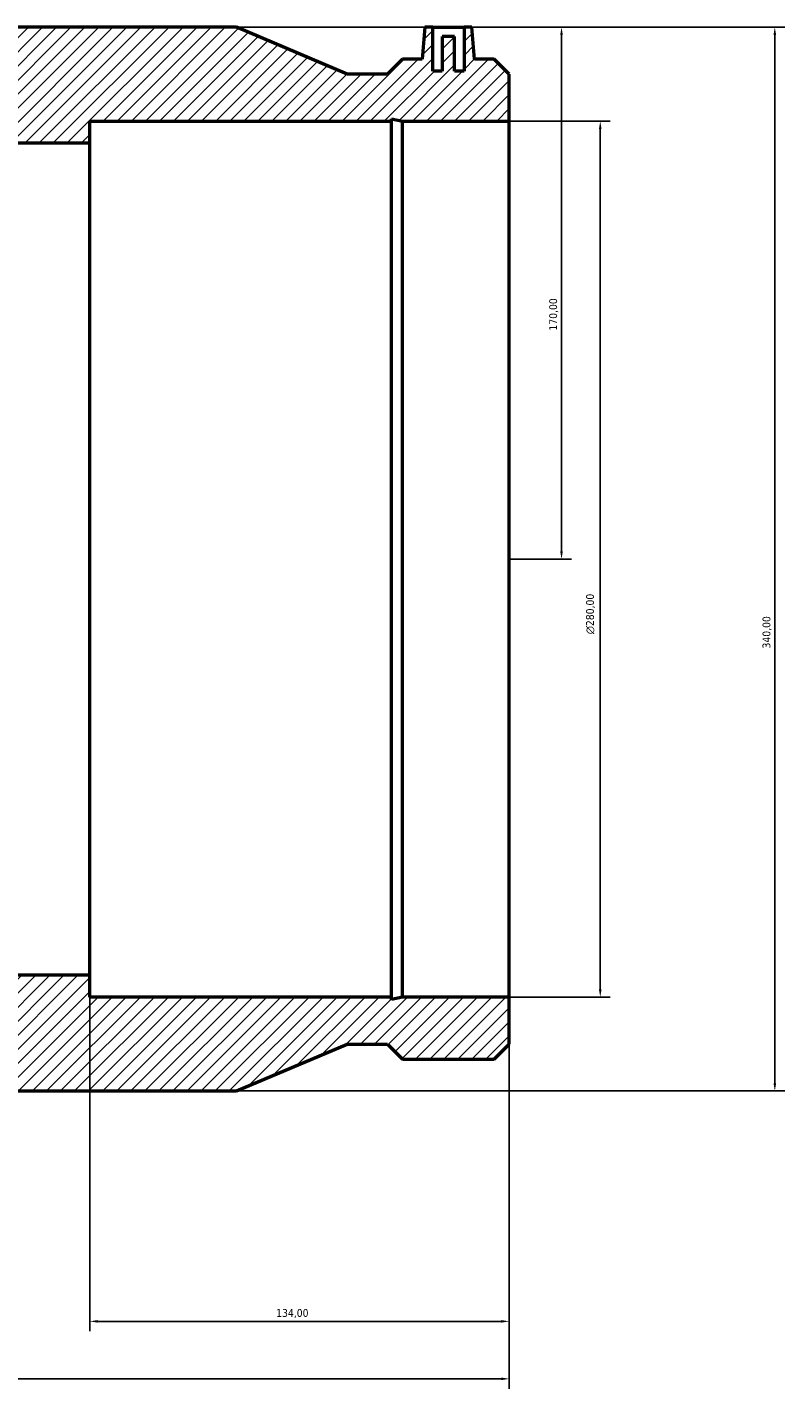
# Model space of a CAD drawing. Header units: millimetres. Extents: x -202 to 1418, y -254 to 1632.
# Tile 7 of 8: x 551 to 793, y 1162 to 1597. Entities that reach past the tile are written whole.
import ezdxf

# ---------------------------------------------------------------- set-up
doc = ezdxf.new("R2010")
doc.units = ezdxf.units.MM
for name, color, linetype, lineweight in [('Dimension (ISO)', 7, 'Continuous', 25), ('Hatch (ISO)', 7, 'Continuous', 18), ('Visible (ISO)', 7, 'Continuous', 50)]:
    doc.layers.add(name, color=color, linetype=linetype, lineweight=lineweight)
doc.styles.add('Note Text (ISO)', font='tahoma.ttf')
doc.dimstyles.new('Default (ISO)', dxfattribs={"dimtxt": 2.5, "dimasz": 2.5, "dimexe": 3.175, "dimexo": 0, "dimgap": 0.762, "dimtad": 1, "dimrnd": 1e-08, "dimzin": 0, "dimtxsty": 'Note Text (ISO)', "dimcen": 0.09, "dimdle": 10, "dimclrd": 256, "dimclre": 256, "dimclrt": 232, "dimazin": 0, "dimtfac": 1.40208, "dimtmove": 0, "dimatfit": 3, "dimfxl": 1, "dimtolj": 1, "dimtzin": 0, "dimlwd": -1, "dimlwe": -1, "dimarcsym": 0})

# ---------------------------------------------------------------- blocks, each defined once
blk = doc.blocks.new('*D7')
at = {"layer": 'Defpoints', "color": 0, "transparency": 16777216}
for p in [(570.53, 1294.14), (704.53, 1287.14), (570.53, 1183.51)]:
    blk.add_point(p, dxfattribs=at)
at = {"layer": 'Dimension (ISO)', "transparency": 16777216}
for p, q in [((570.53, 1294.14), (570.53, 1180.34)), ((704.53, 1287.14), (704.53, 1180.34)), ((702.03, 1183.51), (573.03, 1183.51))]:
    blk.add_line(p, q, dxfattribs=at)
for points in [[(573.03, 1183.93), (573.03, 1183.1), (570.53, 1183.51)], [(702.03, 1183.93), (702.03, 1183.1), (704.53, 1183.51)]]:
    blk.add_solid(points, dxfattribs=at)
at = {"layer": 'Dimension (ISO)', "color": 232, "true_color": 0xca0064, "transparency": 16777216, "insert": (630.08, 1187.45), "char_height": 2.5, "attachment_point": 1, "style": 'Note Text (ISO)'}
blk.add_mtext('\\A1;134,00', dxfattribs=at)
blk = doc.blocks.new('*D8')
at = {"layer": 'Defpoints', "color": 0, "transparency": 16777216}
for p in [(704.53, 1567.14), (704.53, 1287.14), (733.62, 1287.14)]:
    blk.add_point(p, dxfattribs=at)
at = {"layer": 'Dimension (ISO)', "transparency": 16777216}
for p, q in [((704.53, 1567.14), (736.8, 1567.14)), ((733.62, 1564.64), (733.62, 1289.64)), ((704.53, 1287.14), (736.8, 1287.14))]:
    blk.add_line(p, q, dxfattribs=at)
for points in [[(733.21, 1564.64), (734.04, 1564.64), (733.62, 1567.14)], [(733.21, 1289.64), (734.04, 1289.64), (733.62, 1287.14)]]:
    blk.add_solid(points, dxfattribs=at)
at = {"layer": 'Dimension (ISO)', "color": 232, "true_color": 0xca0064, "transparency": 16777216, "insert": (729.1, 1403.15), "char_height": 2.5, "attachment_point": 1, "rotation": 90, "style": 'Note Text (ISO)'}
blk.add_mtext('\\A1;\\fAIGDT|b0|i0;\\H2.5000;\\ln\\fTahoma|b0|i0;\\H2.5000;280,00', dxfattribs=at)
blk = doc.blocks.new('*D9')
at = {"layer": 'Defpoints', "color": 0, "transparency": 16777216}
for p in [(617.41, 1597.14), (617.41, 1257.14), (789.41, 1257.14)]:
    blk.add_point(p, dxfattribs=at)
at = {"layer": 'Dimension (ISO)', "transparency": 16777216}
for p, q in [((617.41, 1597.14), (792.59, 1597.14)), ((789.41, 1594.64), (789.41, 1259.64)), ((617.41, 1257.14), (792.59, 1257.14))]:
    blk.add_line(p, q, dxfattribs=at)
for points in [[(788.99, 1594.64), (789.83, 1594.64), (789.41, 1597.14)], [(788.99, 1259.64), (789.83, 1259.64), (789.41, 1257.14)]]:
    blk.add_solid(points, dxfattribs=at)
at = {"layer": 'Dimension (ISO)', "color": 232, "true_color": 0xca0064, "transparency": 16777216, "insert": (785.48, 1398.58), "char_height": 2.5, "attachment_point": 1, "rotation": 90, "style": 'Note Text (ISO)'}
blk.add_mtext('\\A1;340,00', dxfattribs=at)
blk = doc.blocks.new('*D10')
at = {"layer": 'Defpoints', "color": 0, "transparency": 16777216}
for p in [(690.1, 1597.14), (704.53, 1427.14), (721.26, 1427.14)]:
    blk.add_point(p, dxfattribs=at)
at = {"layer": 'Dimension (ISO)', "transparency": 16777216}
for p, q in [((690.1, 1597.14), (724.43, 1597.14)), ((721.26, 1594.64), (721.26, 1429.64)), ((704.53, 1427.14), (724.43, 1427.14))]:
    blk.add_line(p, q, dxfattribs=at)
for points in [[(720.84, 1594.64), (721.67, 1594.64), (721.26, 1597.14)], [(720.84, 1429.64), (721.67, 1429.64), (721.26, 1427.14)]]:
    blk.add_solid(points, dxfattribs=at)
at = {"layer": 'Dimension (ISO)', "color": 232, "true_color": 0xca0064, "transparency": 16777216, "insert": (717.32, 1500.19), "char_height": 2.5, "attachment_point": 1, "rotation": 90, "style": 'Note Text (ISO)'}
blk.add_mtext('\\A1;170,00', dxfattribs=at)
blk = doc.blocks.new('*D11')
at = {"layer": 'Defpoints', "color": 0, "transparency": 16777216}
for p in [(308.53, 1427.14), (704.53, 1287.14), (308.53, 1165.14)]:
    blk.add_point(p, dxfattribs=at)
at = {"layer": 'Dimension (ISO)', "transparency": 16777216}
for p, q in [((308.53, 1427.14), (308.53, 1161.96)), ((704.53, 1287.14), (704.53, 1161.96)), ((702.03, 1165.14), (311.03, 1165.14))]:
    blk.add_line(p, q, dxfattribs=at)
for points in [[(311.03, 1165.56), (311.03, 1164.72), (308.53, 1165.14)], [(702.03, 1165.56), (702.03, 1164.72), (704.53, 1165.14)]]:
    blk.add_solid(points, dxfattribs=at)
at = {"layer": 'Dimension (ISO)', "color": 232, "true_color": 0xca0064, "transparency": 16777216, "insert": (496.97, 1169.07), "char_height": 2.5, "attachment_point": 1, "style": 'Note Text (ISO)'}
blk.add_mtext('\\A1;396,00', dxfattribs=at)

msp = doc.modelspace()

# ---------------------------------------------------------------- hatches: boundary and pattern name
at = {"layer": 'Hatch (ISO)'}
h = msp.add_hatch(dxfattribs=at)
h.set_pattern_fill('ANSI31', color=256, scale=25.4, style=0)
h.set_pattern_definition([(45, (0, 0), (-2.245064, 2.245064), [])])
edge = h.paths.add_edge_path()
edge.add_ellipse((528.2, 1427.14), major_axis=(-188.531, 112.741), ratio=1, start_angle=0, end_angle=61.75858)
edge.add_ellipse((387.731, 1343.14), major_axis=(-48.062, -28.741), ratio=1, start_angle=0, end_angle=59.12071)
edge.add_line((387.731, 1287.14), (387.731, 1272.134))
edge.add_line((387.731, 1272.134), (392.525, 1267.34))
edge.add_line((392.525, 1267.34), (421.797, 1267.34))
edge.add_line((421.797, 1267.34), (426.591, 1272.134))
edge.add_line((426.591, 1272.134), (439.545, 1272.134))
edge.add_line((439.545, 1272.134), (474.851, 1257.14))
edge.add_line((474.851, 1257.14), (617.411, 1257.14))
edge.add_line((617.411, 1257.14), (652.718, 1272.134))
edge.add_line((652.718, 1272.134), (665.671, 1272.134))
edge.add_line((665.671, 1272.134), (670.465, 1267.34))
edge.add_line((670.465, 1267.34), (699.737, 1267.34))
edge.add_line((699.737, 1267.34), (704.531, 1272.134))
edge.add_line((704.531, 1272.134), (704.531, 1287.14))
edge.add_line((704.531, 1287.14), (670.465, 1287.14))
edge.add_line((670.465, 1287.14), (666.939, 1286.39))
edge.add_line((666.939, 1286.39), (666.939, 1287.14))
edge.add_line((666.939, 1287.14), (570.531, 1287.14))
edge.add_line((570.531, 1287.14), (570.531, 1294.14))
edge.add_line((570.531, 1294.14), (521.731, 1294.14))
edge.add_line((521.731, 1294.14), (521.731, 1315.14))
edge.add_line((521.731, 1315.14), (387.731, 1315.14))
edge.add_ellipse((387.731, 1343.14), major_axis=(0, -28), ratio=1, start_angle=300.87929, end_angle=360, ccw=False)
edge.add_ellipse((528.2, 1427.14), major_axis=(-164.5, -98.37), ratio=1, start_angle=298.24142, end_angle=360, ccw=False)
edge.add_ellipse((387.731, 1511.14), major_axis=(-24.031, 14.37), ratio=1, start_angle=300.87929, end_angle=360, ccw=False)
edge.add_line((387.731, 1539.14), (521.731, 1539.14))
edge.add_line((521.731, 1539.14), (521.731, 1560.14))
edge.add_line((521.731, 1560.14), (570.531, 1560.14))
edge.add_line((570.531, 1560.14), (570.531, 1567.14))
edge.add_line((570.531, 1567.14), (666.939, 1567.14))
edge.add_line((666.939, 1567.14), (666.939, 1567.889))
edge.add_line((666.939, 1567.889), (670.465, 1567.14))
edge.add_line((670.465, 1567.14), (704.531, 1567.14))
edge.add_line((704.531, 1567.14), (704.531, 1582.146))
edge.add_line((704.531, 1582.146), (699.737, 1586.94))
edge.add_line((699.737, 1586.94), (693.494, 1586.94))
edge.add_line((693.494, 1586.94), (692.601, 1597.14))
edge.add_line((692.601, 1597.14), (690.101, 1597.14))
edge.add_line((690.101, 1597.14), (690.101, 1583.14))
edge.add_line((690.101, 1583.14), (687.101, 1583.14))
edge.add_line((687.101, 1583.14), (687.101, 1594.14))
edge.add_line((687.101, 1594.14), (683.101, 1594.14))
edge.add_line((683.101, 1594.14), (683.101, 1583.14))
edge.add_line((683.101, 1583.14), (680.101, 1583.14))
edge.add_line((680.101, 1583.14), (680.101, 1597.14))
edge.add_line((680.101, 1597.14), (677.601, 1597.14))
edge.add_line((677.601, 1597.14), (676.709, 1586.94))
edge.add_line((676.709, 1586.94), (670.465, 1586.94))
edge.add_line((670.465, 1586.94), (665.671, 1582.146))
edge.add_line((665.671, 1582.146), (652.718, 1582.146))
edge.add_line((652.718, 1582.146), (617.411, 1597.14))
edge.add_line((617.411, 1597.14), (474.851, 1597.14))
edge.add_line((474.851, 1597.14), (439.545, 1582.146))
edge.add_line((439.545, 1582.146), (426.591, 1582.146))
edge.add_line((426.591, 1582.146), (421.797, 1586.94))
edge.add_line((421.797, 1586.94), (415.554, 1586.94))
edge.add_line((415.554, 1586.94), (414.661, 1597.14))
edge.add_line((414.661, 1597.14), (412.161, 1597.14))
edge.add_line((412.161, 1597.14), (412.161, 1583.14))
edge.add_line((412.161, 1583.14), (409.161, 1583.14))
edge.add_line((409.161, 1583.14), (409.161, 1594.14))
edge.add_line((409.161, 1594.14), (405.161, 1594.14))
edge.add_line((405.161, 1594.14), (405.161, 1583.14))
edge.add_line((405.161, 1583.14), (402.161, 1583.14))
edge.add_line((402.161, 1583.14), (402.161, 1597.14))
edge.add_line((402.161, 1597.14), (399.661, 1597.14))
edge.add_line((399.661, 1597.14), (398.769, 1586.94))
edge.add_line((398.769, 1586.94), (392.525, 1586.94))
edge.add_line((392.525, 1586.94), (387.731, 1582.146))
edge.add_line((387.731, 1582.146), (387.731, 1567.14))
edge.add_ellipse((387.731, 1511.14), major_axis=(0, 56), ratio=1, start_angle=0, end_angle=59.12071)
h.paths.add_polyline_path([(421.797, 1287.14), (425.323, 1287.14), (425.323, 1286.39)], flags=0)
h.paths.add_polyline_path([(425.323, 1567.14), (421.797, 1567.14), (425.323, 1567.889)], flags=0)

# ---------------------------------------------------------------- linework, layer by layer
at = {"layer": 'Visible (ISO)'}
for p, q in [((617.411, 1597.14), (474.851, 1597.14)), ((652.718, 1582.146), (617.411, 1597.14)), ((677.601, 1597.14), (676.709, 1586.94)), ((680.101, 1597.14), (677.601, 1597.14)), ((680.101, 1583.14), (680.101, 1597.14)), ((680.101, 1597.14), (690.101, 1597.14)), ((692.601, 1597.14), (690.101, 1597.14)), ((690.101, 1597.14), (690.101, 1583.14)), ((693.494, 1586.94), (692.601, 1597.14)), ((687.101, 1594.14), (683.101, 1594.14)), ((683.101, 1594.14), (683.101, 1583.14)), ((687.101, 1583.14), (687.101, 1594.14)), ((670.465, 1586.94), (665.671, 1582.146)), ((676.709, 1586.94), (670.465, 1586.94)), ((699.737, 1586.94), (693.494, 1586.94)), ((704.531, 1582.146), (699.737, 1586.94)), ((665.671, 1582.146), (652.718, 1582.146)), ((683.101, 1583.14), (680.101, 1583.14)), ((690.101, 1583.14), (687.101, 1583.14)), ((704.531, 1567.14), (704.531, 1582.146)), ((570.531, 1560.14), (570.531, 1567.14)), ((570.531, 1567.14), (666.939, 1567.14)), ((666.939, 1567.14), (666.939, 1567.889)), ((666.939, 1567.889), (670.465, 1567.14)), ((666.939, 1287.14), (666.939, 1567.14)), ((670.465, 1567.14), (704.531, 1567.14)), ((670.465, 1287.14), (670.465, 1567.14)), ((704.531, 1287.14), (704.531, 1567.14)), ((521.731, 1560.14), (570.531, 1560.14)), ((570.531, 1294.14), (570.531, 1560.14)), ((570.531, 1294.14), (521.731, 1294.14)), ((570.531, 1287.14), (570.531, 1294.14)), ((666.939, 1287.14), (570.531, 1287.14)), ((670.465, 1287.14), (666.939, 1286.39)), ((666.939, 1286.39), (666.939, 1287.14)), ((704.531, 1287.14), (670.465, 1287.14)), ((704.531, 1272.134), (704.531, 1287.14)), ((617.411, 1257.14), (652.718, 1272.134)), ((652.718, 1272.134), (665.671, 1272.134)), ((665.671, 1272.134), (670.465, 1267.34)), ((699.737, 1267.34), (704.531, 1272.134)), ((670.465, 1267.34), (699.737, 1267.34)), ((474.851, 1257.14), (617.411, 1257.14))]:
    msp.add_line(p, q, dxfattribs=at)

# ---------------------------------------------------------------- dimensions: what is measured, and where the dimension line sits
at = {"layer": 'Dimension (ISO)'}
for base, p1, p2, angle, picture, middle in [((789.411, 1257.14), (617.411, 1597.14), (617.411, 1257.14), 90, '*D9', (789.411, 1403.64)), ((721.256, 1427.14), (690.101, 1597.14), (704.531, 1427.14), 90, '*D10', (721.256, 1505.14)), ((308.531, 1165.14), (704.531, 1287.14), (308.531, 1427.14), 180, '*D11', (502.031, 1165.14)), ((570.531, 1183.515), (704.531, 1287.14), (570.531, 1294.14), 180, '*D7', (635.031, 1183.515))]:
    dim = msp.add_linear_dim(base=base, p1=p1, p2=p2, angle=angle, dimstyle='Default (ISO)', override={"dimdec": 2, "dimtp": 0, "dimtm": 0, "dimtdec": 2, "dimtofl": 0, "dimatfit": 1}, dxfattribs=at)
    dim.commit()
    dim.dimension.update_dxf_attribs({"geometry": picture, "text_midpoint": middle, "dimtype": 160})
dim = msp.add_linear_dim(base=(733.623, 1287.14), p1=(704.531, 1567.14), p2=(704.531, 1287.14), angle=90, text='\\fAIGDT|b0|i0;\\H2.5000;\\ln\\fTahoma|b0|i0;\\H2.5000;<>', dimstyle='Default (ISO)', override={"dimdec": 2, "dimtp": 0, "dimtm": 0, "dimtdec": 2, "dimtofl": 0, "dimatfit": 1}, dxfattribs=at)
dim.commit()
dim.dimension.update_dxf_attribs({"geometry": '*D8', "text_midpoint": (733.623, 1409.64), "dimtype": 160})

doc.saveas('drawing.dxf')
